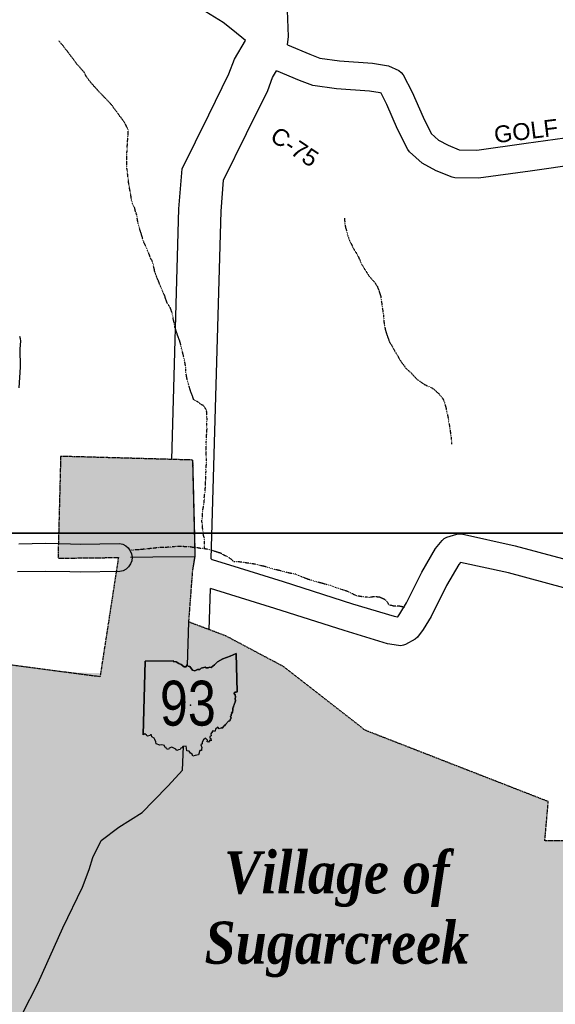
# Model space of a CAD drawing. Header units: feet. Extents: x -1605449 to -1594075, y -1717250 to -1708479.
# Tile 16 of 97: x -1603258 to -1602940, y -1713197 to -1712613. Entities that reach past the tile are written whole.
import ezdxf
from ezdxf.enums import TextEntityAlignment as Align

# ---------------------------------------------------------------- set-up
doc = ezdxf.new("R2010")
doc.units = ezdxf.units.FT
doc.header["$MEASUREMENT"] = 0
doc.linetypes.add('DASHED', pattern=[0.75, 0.5, -0.25])
doc.linetypes.add('stream', pattern=[1.4, 0.7, -0.1, 0.1, -0.1, 0.1, -0.1, 0.1, -0.1])
for name, color, linetype in [('61', 7, 'Continuous'), ('62', 7, 'Continuous'), ('COUNTY-RD', 7, 'Continuous'), ('CR-TEXT', 7, 'Continuous'), ('INCORPORATED', 4, 'Continuous'), ('MTEXT', 2, 'Continuous'), ('RT-MKR', 7, 'Continuous'), ('STATE_FEDERAL-RT', 2, 'Continuous'), ('STREET-URBAN', 15, 'Continuous'), ('TWP-RD', 6, 'Continuous'), ('WATERWAY', 14, 'stream')]:
    doc.layers.add(name, color=color, linetype=linetype)
doc.layers.add('SH_VPort', color=5, linetype='Continuous', plot=False)
doc.styles.add('ARIAL', font='arial.ttf')
doc.styles.add('Straight Normal (0.14) Font 30', font='calibri.ttf', dxfattribs={"height": 0.14})

msp = doc.modelspace()

# ---------------------------------------------------------------- hatches: boundary and pattern name
at = {"transparency": 33554585}
h = msp.add_hatch(color=254, dxfattribs=at)
h.dxf.hatch_style = 1
h.paths.add_polyline_path([(-1603613.12, -1713541.94), (-1603437.26, -1713545.8), (-1603456.95, -1713592.88), (-1603460.3, -1713600.1), (-1603429.78, -1713612.32), (-1603354.76, -1713643.94), (-1603321.39, -1713657.16), (-1603297.73, -1713665.75), (-1603298.5, -1713709.43), (-1603175.06, -1713705.12), (-1603175.94, -1713755.31), (-1602952.68, -1713759.49), (-1602882.55, -1713761.94), (-1602882.02, -1713731.39), (-1602854.1, -1713742), (-1602850.29, -1713719.81), (-1602844.94, -1713697.89), (-1602842.58, -1713682.26), (-1602843.44, -1713680.8), (-1602847.32, -1713674.76), (-1602827.54, -1713643.41), (-1602806.23, -1713648.7), (-1602782.11, -1713654.72), (-1602753.98, -1713661.73), (-1602741.92, -1713664.76), (-1602739.7, -1713566.52), (-1602471.33, -1713572.48), (-1602472.77, -1713544), (-1602473.41, -1713504.15), (-1602474.99, -1713473.2), (-1602476.39, -1713445.14), (-1602322.07, -1713445.14), (-1602322.07, -1713413.3), (-1602283.49, -1713413.3), (-1602283.32, -1713404.52), (-1602281.71, -1713329.21), (-1602274.97, -1713330.87), (-1602240.79, -1713339.29), (-1602202.34, -1713348.76), (-1602172.43, -1713356.13), (-1602167.17, -1713357.43), (-1602167.17, -1713191.43), (-1602257.33, -1713191.43), (-1602277.6, -1713191.28), (-1602277.57, -1713174.36), (-1602344.43, -1713174.36), (-1602344.43, -1713177.28), (-1602391.69, -1713191.73), (-1602388.8, -1713215.22), (-1602388.8, -1713238.64), (-1602506.89, -1713238.64), (-1602506.89, -1713179.39), (-1602531.06, -1713190.66), (-1602530.67, -1713168.41), (-1602563.35, -1713175.36), (-1602581.27, -1713157.44), (-1602588.19, -1713127.48), (-1602610.2, -1713099.62), (-1602946.34, -1713099.62), (-1602944.3, -1713076.34), (-1603052.91, -1713034.04), (-1603101.11, -1712996.39), (-1603135.26, -1712978.23), (-1603157.47, -1712969.84), (-1603155.13, -1712939.18), (-1603154.9, -1712937.83), (-1603153.76, -1712931.24), (-1603153.63, -1712930.49), (-1603155.05, -1712873.8), (-1603223.44, -1712871.89), (-1603233.49, -1712871.61), (-1603235.07, -1712931.9), (-1603225.01, -1712931.9), (-1603199.24, -1712931.6), (-1603210.14, -1713002.33), (-1603269.43, -1712994.56), (-1603266.48, -1712962.2), (-1603376.99, -1712955.44), (-1603381.08, -1713000.35), (-1603480.55, -1712991.21), (-1603486.21, -1713063.6), (-1603386.57, -1713066.48), (-1603276.48, -1713069.66), (-1603281.95, -1713117.66), (-1603289.26, -1713116.74), (-1603281.76, -1713145.95), (-1603292.42, -1713140.09), (-1603352.04, -1713191.82), (-1603369.17, -1713178.07), (-1603380.3, -1713168.07), (-1603430.07, -1713148.31), (-1603467.1, -1713133.31), (-1603538.45, -1713107.97), (-1603588.44, -1713090.25), (-1603601.39, -1713085.25), (-1603603.71, -1713309.22)])
at = {"transparency": 33554534}
h = msp.add_hatch(color=254, dxfattribs=at)
h.dxf.hatch_style = 1
h.paths.add_polyline_path([(-1603550.78, -1713244.67), (-1603578.6, -1713234.79), (-1603628.58, -1713217.07), (-1603641.53, -1713212.07), (-1603643.86, -1713436.04), (-1603653.27, -1713668.76), (-1603477.41, -1713672.62), (-1603497.1, -1713719.7), (-1603500.44, -1713726.92), (-1603469.93, -1713739.14), (-1603394.91, -1713770.76), (-1603361.54, -1713783.97), (-1603337.88, -1713792.57), (-1603338.64, -1713836.24), (-1603215.21, -1713831.93), (-1603216.09, -1713882.13), (-1602992.83, -1713886.31), (-1602922.7, -1713888.75), (-1602922.16, -1713858.21), (-1602894.24, -1713868.81), (-1602890.44, -1713846.63), (-1602885.09, -1713824.71), (-1602882.73, -1713809.08), (-1602883.59, -1713807.62), (-1602887.47, -1713801.58), (-1602867.69, -1713770.23), (-1602846.37, -1713775.52), (-1602822.26, -1713781.53), (-1602794.12, -1713788.55), (-1602782.06, -1713791.58), (-1602779.84, -1713693.34), (-1602511.48, -1713699.3), (-1602512.92, -1713670.82), (-1602513.56, -1713630.97), (-1602515.14, -1713600.01), (-1602516.54, -1713571.96), (-1602362.22, -1713571.96), (-1602362.22, -1713540.12), (-1602323.63, -1713540.12), (-1602323.46, -1713531.34), (-1602321.86, -1713456.03), (-1602315.12, -1713457.69), (-1602280.94, -1713466.11), (-1602242.49, -1713475.58), (-1602212.58, -1713482.95), (-1602207.31, -1713484.24), (-1602207.31, -1713318.24), (-1602297.48, -1713318.24), (-1602317.74, -1713318.1), (-1602317.72, -1713301.18), (-1602384.58, -1713301.18), (-1602384.58, -1713304.1), (-1602431.84, -1713318.55), (-1602428.95, -1713342.04), (-1602428.95, -1713365.45), (-1602547.04, -1713365.45), (-1602547.04, -1713306.21), (-1602571.2, -1713317.47), (-1602570.82, -1713295.23), (-1602603.5, -1713302.17), (-1602621.42, -1713284.26), (-1602628.33, -1713254.3), (-1602650.35, -1713226.44), (-1602986.49, -1713226.44), (-1602984.45, -1713203.16), (-1603093.06, -1713160.86), (-1603141.26, -1713123.21), (-1603175.4, -1713105.05), (-1603197.62, -1713096.66), (-1603195.28, -1713066), (-1603195.05, -1713064.65), (-1603193.91, -1713058.05), (-1603193.78, -1713057.31), (-1603195.2, -1713000.62), (-1603263.58, -1712998.71), (-1603273.63, -1712998.43), (-1603275.21, -1713058.72), (-1603265.16, -1713058.72), (-1603239.39, -1713058.42), (-1603250.28, -1713129.15), (-1603309.57, -1713121.38), (-1603306.63, -1713089.02), (-1603417.14, -1713082.26), (-1603421.22, -1713127.17), (-1603520.69, -1713118.03), (-1603526.36, -1713190.42), (-1603426.72, -1713193.3), (-1603316.62, -1713196.48), (-1603322.09, -1713244.48), (-1603329.41, -1713243.56), (-1603321.91, -1713272.77), (-1603332.57, -1713266.91), (-1603392.18, -1713318.64), (-1603409.32, -1713304.89), (-1603420.45, -1713294.89), (-1603470.21, -1713275.12), (-1603487.31, -1713268.2)])

# ---------------------------------------------------------------- linework, layer by layer
at = {"layer": '61', "color": 0, "linetype": 'Continuous'}
for p, q in [((-1603183.48, -1713036.18), (-1603184.59, -1713036.84)), ((-1603182.64, -1713036.98), (-1603183.48, -1713036.18)), ((-1603144.04, -1713035.52), (-1603144.41, -1713036.21)), ((-1603144.41, -1713036.21), (-1603144.2, -1713037.44)), ((-1603143.63, -1713035.32), (-1603144.04, -1713035.52)), ((-1603141.88, -1713034.67), (-1603143.7, -1713034.63)), ((-1603143.7, -1713034.63), (-1603143.63, -1713035.32)), ((-1603141.71, -1713033.31), (-1603141.88, -1713034.67)), ((-1603140.27, -1713032.13), (-1603141.71, -1713033.31)), ((-1603139.44, -1713033.11), (-1603140.27, -1713032.13)), ((-1603138.17, -1713032.54), (-1603139.44, -1713033.11)), ((-1603184.59, -1713036.84), (-1603184.59, -1713036.84)), ((-1603182.04, -1713037.45), (-1603182.64, -1713036.98)), ((-1603180.53, -1713037.24), (-1603182.04, -1713037.45)), ((-1603180.14, -1713036.77), (-1603180.53, -1713037.24)), ((-1603179.7, -1713036.74), (-1603180.14, -1713036.77)), ((-1603179.43, -1713037.89), (-1603179.7, -1713036.74)), ((-1603178.08, -1713038.63), (-1603179.43, -1713037.89)), ((-1603177.7, -1713039.6), (-1603178.08, -1713038.63)), ((-1603176.97, -1713041), (-1603177.7, -1713039.6)), ((-1603176.84, -1713042.14), (-1603176.97, -1713041)), ((-1603174.69, -1713042.84), (-1603176.84, -1713042.14)), ((-1603149.48, -1713042.16), (-1603150.39, -1713042.77)), ((-1603149.47, -1713041.15), (-1603149.48, -1713042.16)), ((-1603148.84, -1713039.66), (-1603149.47, -1713041.15)), ((-1603147.61, -1713038.72), (-1603148.84, -1713039.66)), ((-1603146.32, -1713039.89), (-1603147.61, -1713038.72)), ((-1603146.57, -1713040.86), (-1603146.32, -1713039.89)), ((-1603145.81, -1713041.13), (-1603146.57, -1713040.86)), ((-1603145.06, -1713039.98), (-1603145.81, -1713041.13)), ((-1603144.16, -1713040.26), (-1603145.06, -1713039.98)), ((-1603144.2, -1713037.44), (-1603145.05, -1713037.75)), ((-1603145.05, -1713037.75), (-1603144.95, -1713038.46)), ((-1603144.95, -1713038.46), (-1603144.4, -1713038.9)), ((-1603144.4, -1713038.9), (-1603144.16, -1713040.26)), ((-1603173.48, -1713042.66), (-1603174.69, -1713042.84)), ((-1603171.89, -1713043.12), (-1603173.48, -1713042.66)), ((-1603171.73, -1713043.99), (-1603171.89, -1713043.12)), ((-1603170.99, -1713044.24), (-1603171.73, -1713043.99)), ((-1603170.7, -1713045.06), (-1603170.99, -1713044.24)), ((-1603169.47, -1713045.39), (-1603170.7, -1713045.06)), ((-1603169.14, -1713044.65), (-1603169.47, -1713045.39)), ((-1603167.6, -1713044.03), (-1603169.14, -1713044.65)), ((-1603166.86, -1713044.43), (-1603167.6, -1713044.03)), ((-1603165.22, -1713045.2), (-1603166.86, -1713044.43)), ((-1603164.57, -1713045.98), (-1603165.22, -1713045.2)), ((-1603163.57, -1713045.61), (-1603164.57, -1713045.98)), ((-1603162.63, -1713045.54), (-1603163.57, -1713045.61)), ((-1603162.24, -1713044.75), (-1603162.63, -1713045.54)), ((-1603161.55, -1713044.54), (-1603162.24, -1713044.75)), ((-1603161.02, -1713043.76), (-1603161.55, -1713044.54)), ((-1603159.09, -1713043.44), (-1603161.02, -1713043.76)), ((-1603158.93, -1713044.72), (-1603159.09, -1713043.44)), ((-1603158.6, -1713046.3), (-1603158.93, -1713044.72)), ((-1603157.19, -1713046.46), (-1603158.6, -1713046.3)), ((-1603156.55, -1713047.6), (-1603157.19, -1713046.46)), ((-1603155.57, -1713048.2), (-1603156.55, -1713047.6)), ((-1603151.04, -1713046.07), (-1603151.73, -1713048.58)), ((-1603149.9, -1713046.1), (-1603151.04, -1713046.07)), ((-1603150.39, -1713042.77), (-1603149.81, -1713044.19)), ((-1603149.81, -1713044.19), (-1603149.92, -1713045.17)), ((-1603149.92, -1713045.17), (-1603149.9, -1713046.1)), ((-1603155.08, -1713049.35), (-1603155.57, -1713048.2)), ((-1603153.71, -1713049.06), (-1603155.08, -1713049.35)), ((-1603151.73, -1713048.58), (-1603153.71, -1713049.06)), ((-1603151.73, -1713048.58), (-1603151.73, -1713048.58))]:
    msp.add_line(p, q, dxfattribs=at)
at = {"layer": '61', "linetype": 'Continuous'}
for points in [[(-1603136.27, -1713031.51), (-1603135.66, -1713030.71), (-1603133.93, -1713028.6), (-1603133.07, -1713028.36), (-1603132.76, -1713027.2), (-1603132.38, -1713026.9), (-1603132.85, -1713025.95), (-1603132.37, -1713025.48), (-1603132.46, -1713024.73), (-1603132.03, -1713024.3), (-1603132.18, -1713023.74), (-1603131.51, -1713023.56), (-1603131.58, -1713022.88), (-1603131.37, -1713022.09), (-1603131.45, -1713020.67), (-1603131.03, -1713020.3), (-1603131.07, -1713019.82), (-1603130.64, -1713018.97), (-1603130.46, -1713018.16), (-1603129.95, -1713017.31), (-1603129.76, -1713016.45), (-1603130.04, -1713015.43), (-1603129.76, -1713014.2), (-1603130.08, -1713013.07), (-1603130.75, -1713012.01), (-1603130.21, -1713011.38), (-1603129.39, -1713011.52), (-1603128.87, -1713011.21), (-1603129.38, -1712988.51), (-1603132.92, -1712990.01), (-1603137.4, -1712991.69), (-1603140.39, -1712993.46), (-1603142.34, -1712995.33), (-1603144.23, -1712996.92), (-1603145.31, -1712996.68), (-1603145.93, -1712996.95), (-1603147.16, -1712997.02), (-1603147.81, -1712996.66), (-1603150.14, -1712997.27), (-1603151.03, -1712997.98), (-1603152.25, -1712998.09), (-1603153.89, -1712998.81), (-1603155.25, -1712998.36), (-1603156.91, -1712996.27), (-1603157.86, -1712996.11), (-1603158.67, -1712995.23), (-1603159.12, -1712996.37), (-1603160.17, -1712996.38), (-1603161.93, -1712994.99), (-1603163.37, -1712994.4), (-1603165.07, -1712993.47), (-1603166.67, -1712993.36), (-1603166.4, -1712992.83), (-1603183.37, -1712993.12), (-1603183.37, -1712993.12), (-1603166.4, -1712992.83), (-1603166.67, -1712993.36), (-1603165.07, -1712993.47), (-1603163.37, -1712994.4), (-1603161.93, -1712994.99), (-1603160.17, -1712996.38), (-1603159.12, -1712996.37), (-1603158.67, -1712995.23), (-1603157.86, -1712996.11), (-1603156.91, -1712996.27), (-1603155.25, -1712998.36), (-1603153.89, -1712998.81), (-1603152.25, -1712998.09), (-1603151.03, -1712997.98), (-1603150.14, -1712997.27), (-1603147.81, -1712996.66), (-1603147.16, -1712997.02), (-1603145.93, -1712996.95), (-1603145.31, -1712996.68), (-1603144.23, -1712996.92), (-1603142.34, -1712995.33), (-1603140.39, -1712993.46), (-1603137.4, -1712991.69), (-1603132.92, -1712990.01), (-1603129.38, -1712988.51), (-1603128.87, -1713011.21), (-1603129.39, -1713011.52), (-1603130.21, -1713011.38), (-1603130.75, -1713012.01), (-1603130.08, -1713013.07), (-1603129.76, -1713014.2), (-1603130.04, -1713015.43), (-1603129.76, -1713016.45), (-1603129.95, -1713017.31), (-1603130.46, -1713018.16), (-1603130.64, -1713018.97), (-1603131.07, -1713019.82), (-1603131.03, -1713020.3), (-1603131.45, -1713020.67), (-1603131.37, -1713022.09), (-1603131.58, -1713022.88), (-1603131.51, -1713023.56), (-1603132.18, -1713023.74), (-1603132.03, -1713024.3), (-1603132.46, -1713024.73), (-1603132.37, -1713025.48), (-1603132.85, -1713025.95), (-1603132.38, -1713026.9), (-1603132.76, -1713027.2), (-1603133.07, -1713028.36), (-1603133.93, -1713028.6), (-1603135.66, -1713030.71), (-1603136.27, -1713031.51), (-1603136.95, -1713031.71), (-1603137.33, -1713032.54), (-1603138.17, -1713032.54), (-1603137.33, -1713032.54), (-1603136.95, -1713031.71)], [(-1603184.59, -1713036.84), (-1603183.37, -1712993.12)]]:
    msp.add_lwpolyline(points, close=True, dxfattribs=at)
at = {"layer": '61', "color": 0}
msp.add_point((-1603156.49, -1713019.25), dxfattribs=at)
at = {"layer": '62', "color": 0, "linetype": 'Continuous'}
for p, q in [((-1603183.48, -1713036.18), (-1603184.59, -1713036.84)), ((-1603182.64, -1713036.98), (-1603183.48, -1713036.18)), ((-1603144.04, -1713035.52), (-1603144.41, -1713036.21)), ((-1603144.41, -1713036.21), (-1603144.2, -1713037.44)), ((-1603143.63, -1713035.32), (-1603144.04, -1713035.52)), ((-1603141.88, -1713034.67), (-1603143.7, -1713034.63)), ((-1603143.7, -1713034.63), (-1603143.63, -1713035.32)), ((-1603141.71, -1713033.31), (-1603141.88, -1713034.67)), ((-1603140.27, -1713032.13), (-1603141.71, -1713033.31)), ((-1603139.44, -1713033.11), (-1603140.27, -1713032.13)), ((-1603138.17, -1713032.54), (-1603139.44, -1713033.11)), ((-1603182.04, -1713037.45), (-1603182.64, -1713036.98)), ((-1603180.53, -1713037.24), (-1603182.04, -1713037.45)), ((-1603180.14, -1713036.77), (-1603180.53, -1713037.24)), ((-1603179.7, -1713036.74), (-1603180.14, -1713036.77)), ((-1603179.43, -1713037.89), (-1603179.7, -1713036.74)), ((-1603178.08, -1713038.63), (-1603179.43, -1713037.89)), ((-1603177.7, -1713039.6), (-1603178.08, -1713038.63)), ((-1603176.97, -1713041), (-1603177.7, -1713039.6)), ((-1603176.84, -1713042.14), (-1603176.97, -1713041)), ((-1603174.69, -1713042.84), (-1603176.84, -1713042.14)), ((-1603149.48, -1713042.16), (-1603150.39, -1713042.77)), ((-1603149.47, -1713041.15), (-1603149.48, -1713042.16)), ((-1603148.84, -1713039.66), (-1603149.47, -1713041.15)), ((-1603147.61, -1713038.72), (-1603148.84, -1713039.66)), ((-1603146.32, -1713039.89), (-1603147.61, -1713038.72)), ((-1603146.57, -1713040.86), (-1603146.32, -1713039.89)), ((-1603145.81, -1713041.13), (-1603146.57, -1713040.86)), ((-1603145.06, -1713039.98), (-1603145.81, -1713041.13)), ((-1603144.16, -1713040.26), (-1603145.06, -1713039.98)), ((-1603144.2, -1713037.44), (-1603145.05, -1713037.75)), ((-1603145.05, -1713037.75), (-1603144.95, -1713038.46)), ((-1603144.95, -1713038.46), (-1603144.4, -1713038.9)), ((-1603144.4, -1713038.9), (-1603144.16, -1713040.26)), ((-1603173.48, -1713042.66), (-1603174.69, -1713042.84)), ((-1603171.89, -1713043.12), (-1603173.48, -1713042.66)), ((-1603171.73, -1713043.99), (-1603171.89, -1713043.12)), ((-1603170.99, -1713044.24), (-1603171.73, -1713043.99)), ((-1603170.7, -1713045.06), (-1603170.99, -1713044.24)), ((-1603169.47, -1713045.39), (-1603170.7, -1713045.06)), ((-1603169.14, -1713044.65), (-1603169.47, -1713045.39)), ((-1603167.6, -1713044.03), (-1603169.14, -1713044.65)), ((-1603166.86, -1713044.43), (-1603167.6, -1713044.03)), ((-1603165.22, -1713045.2), (-1603166.86, -1713044.43)), ((-1603164.57, -1713045.98), (-1603165.22, -1713045.2)), ((-1603163.57, -1713045.61), (-1603164.57, -1713045.98)), ((-1603162.63, -1713045.54), (-1603163.57, -1713045.61)), ((-1603162.24, -1713044.75), (-1603162.63, -1713045.54)), ((-1603161.55, -1713044.54), (-1603162.24, -1713044.75)), ((-1603161.02, -1713043.76), (-1603161.55, -1713044.54)), ((-1603159.09, -1713043.44), (-1603161.02, -1713043.76)), ((-1603158.93, -1713044.72), (-1603159.09, -1713043.44)), ((-1603158.6, -1713046.3), (-1603158.93, -1713044.72)), ((-1603157.19, -1713046.46), (-1603158.6, -1713046.3)), ((-1603156.55, -1713047.6), (-1603157.19, -1713046.46)), ((-1603155.57, -1713048.2), (-1603156.55, -1713047.6)), ((-1603151.04, -1713046.07), (-1603151.73, -1713048.58)), ((-1603149.9, -1713046.1), (-1603151.04, -1713046.07)), ((-1603150.39, -1713042.77), (-1603149.81, -1713044.19)), ((-1603149.81, -1713044.19), (-1603149.92, -1713045.17)), ((-1603149.92, -1713045.17), (-1603149.9, -1713046.1)), ((-1603155.08, -1713049.35), (-1603155.57, -1713048.2)), ((-1603153.71, -1713049.06), (-1603155.08, -1713049.35)), ((-1603151.73, -1713048.58), (-1603153.71, -1713049.06))]:
    msp.add_line(p, q, dxfattribs=at)
at = {"layer": 'COUNTY-RD'}
for points in [[(-1603123.83, -1712625.08), (-1603131.34, -1712618.86), (-1603137.09, -1712614.28), (-1603147.47, -1712607.97)], [(-1603098.93, -1712627.63), (-1603085.64, -1712633.21), (-1603079.74, -1712635.45), (-1603068.08, -1712637.16), (-1603048.45, -1712638.49), (-1603039.05, -1712640), (-1603032.97, -1712642.86), (-1603031.51, -1712643.98), (-1603030.33, -1712645.4), (-1603025.04, -1712655.75), (-1603018.55, -1712670.58), (-1603013.74, -1712680.13), (-1603009.42, -1712684.03), (-1603003.64, -1712687.13), (-1602997.09, -1712689.81), (-1602986.76, -1712689.99), (-1602957.37, -1712685.97), (-1602928.76, -1712681.88), (-1602917.47, -1712680.04), (-1602909.64, -1712679.77), (-1602908.41, -1712679.92), (-1602901.19, -1712681.85), (-1602900.07, -1712682.33), (-1602892.01, -1712687.32)], [(-1602926.25, -1712698.36), (-1602955.06, -1712702.47), (-1602985.77, -1712706.68), (-1602999.73, -1712706.43), (-1603001.24, -1712706.12), (-1603010.75, -1712702.23), (-1603019.07, -1712697.76), (-1603026.64, -1712690.95), (-1603027.57, -1712689.72), (-1603033.64, -1712677.68), (-1603040.11, -1712662.9), (-1603043.46, -1712656.35), (-1603044.01, -1712656.09), (-1603050.34, -1712655.07), (-1603069.85, -1712653.75), (-1603083.96, -1712651.68), (-1603091.82, -1712648.69), (-1603105.43, -1712642.98)]]:
    msp.add_lwpolyline(points, dxfattribs=at)
at = {"layer": 'INCORPORATED', "linetype": 'DASHED', "flags": 128}
msp.add_lwpolyline([(-1603510.63, -1713117.85), (-1603538.45, -1713107.97), (-1603588.44, -1713090.25), (-1603601.39, -1713085.25), (-1603603.71, -1713309.22), (-1603603.71, -1713309.22), (-1603613.12, -1713541.94), (-1603437.26, -1713545.8), (-1603456.95, -1713592.88), (-1603460.3, -1713600.1), (-1603460.3, -1713600.1), (-1603429.78, -1713612.32), (-1603354.76, -1713643.94), (-1603321.39, -1713657.16), (-1603297.73, -1713665.75), (-1603297.73, -1713665.75), (-1603298.5, -1713709.43), (-1603175.06, -1713705.12), (-1603175.06, -1713705.12), (-1603175.94, -1713755.31), (-1603175.94, -1713755.31), (-1602952.68, -1713759.49), (-1602882.55, -1713761.94), (-1602882.02, -1713731.39), (-1602854.1, -1713742), (-1602854.1, -1713742), (-1602850.29, -1713719.81), (-1602844.94, -1713697.89), (-1602842.58, -1713682.26), (-1602843.44, -1713680.8), (-1602847.32, -1713674.76), (-1602847.32, -1713674.76), (-1602827.54, -1713643.41), (-1602827.54, -1713643.41), (-1602806.23, -1713648.7), (-1602782.11, -1713654.72), (-1602753.98, -1713661.73), (-1602741.92, -1713664.76), (-1602741.92, -1713664.76), (-1602739.7, -1713566.52), (-1602739.7, -1713566.52), (-1602471.33, -1713572.48), (-1602471.33, -1713572.48), (-1602472.77, -1713544), (-1602473.41, -1713504.15), (-1602474.99, -1713473.2), (-1602476.39, -1713445.14), (-1602476.39, -1713445.14), (-1602322.07, -1713445.14), (-1602322.07, -1713413.3), (-1602283.49, -1713413.3), (-1602283.49, -1713413.3), (-1602283.32, -1713404.52), (-1602281.71, -1713329.21), (-1602281.71, -1713329.21), (-1602274.97, -1713330.87), (-1602240.79, -1713339.29), (-1602202.34, -1713348.76), (-1602172.43, -1713356.13), (-1602167.17, -1713357.43), (-1602167.17, -1713357.43), (-1602167.17, -1713191.43), (-1602257.33, -1713191.43), (-1602257.33, -1713191.43), (-1602277.6, -1713191.28), (-1602277.6, -1713191.28), (-1602277.57, -1713174.36), (-1602277.57, -1713174.36), (-1602344.43, -1713174.36), (-1602344.43, -1713177.28), (-1602391.69, -1713191.73), (-1602388.8, -1713215.22), (-1602388.8, -1713238.64), (-1602506.89, -1713238.64), (-1602506.89, -1713238.64), (-1602506.89, -1713179.39), (-1602531.06, -1713190.66), (-1602530.67, -1713168.41), (-1602563.35, -1713175.36), (-1602581.27, -1713157.44), (-1602588.19, -1713127.48), (-1602588.19, -1713127.48), (-1602610.2, -1713099.62), (-1602610.2, -1713099.62), (-1602946.34, -1713099.62), (-1602946.34, -1713099.62), (-1602944.3, -1713076.34), (-1603052.91, -1713034.04), (-1603101.11, -1712996.39), (-1603101.11, -1712996.39), (-1603135.26, -1712978.23), (-1603157.47, -1712969.84), (-1603157.47, -1712969.84), (-1603155.13, -1712939.18), (-1603154.9, -1712937.83), (-1603153.76, -1712931.24), (-1603153.63, -1712930.49), (-1603155.05, -1712873.8), (-1603155.05, -1712873.8), (-1603223.44, -1712871.89), (-1603223.44, -1712871.89), (-1603233.49, -1712871.61), (-1603233.49, -1712871.61), (-1603235.07, -1712931.9), (-1603225.01, -1712931.9), (-1603225.01, -1712931.9), (-1603199.24, -1712931.6), (-1603210.14, -1713002.33), (-1603210.14, -1713002.33), (-1603269.43, -1712994.56), (-1603266.48, -1712962.2), (-1603266.48, -1712962.2), (-1603376.99, -1712955.44), (-1603381.08, -1713000.35), (-1603480.55, -1712991.21), (-1603480.55, -1712991.21), (-1603486.21, -1713063.6), (-1603386.57, -1713066.48), (-1603276.48, -1713069.66), (-1603276.48, -1713069.66), (-1603281.95, -1713117.66), (-1603289.26, -1713116.74), (-1603281.76, -1713145.95), (-1603281.76, -1713145.95), (-1603292.42, -1713140.09), (-1603292.42, -1713140.09), (-1603352.04, -1713191.82), (-1603352.04, -1713191.82), (-1603369.17, -1713178.07), (-1603380.3, -1713168.07), (-1603430.07, -1713148.31), (-1603447.16, -1713141.38), (-1603459.82, -1713136.69)], dxfattribs=at)
at = {"layer": 'SH_VPort', "color": 30, "const_width": 1}
msp.add_lwpolyline([(-1603677.08, -1712917.16), (-1602657.08, -1712917.16), (-1602657.08, -1713937.16), (-1603677.08, -1713937.16)], close=True, dxfattribs=at)
at = {"layer": 'STATE_FEDERAL-RT', "flags": 128}
for points in [[(-1603098.93, -1712627.63), (-1603098.42, -1712622.59), (-1603098.88, -1712607.22), (-1603097.65, -1712594.93), (-1603097.3, -1712585.73), (-1603096.99, -1712579.18), (-1603084.38, -1712561.92), (-1603052.79, -1712518.96), (-1603026.68, -1712467.31), (-1603004.03, -1712422.75), (-1602980.45, -1712355.1), (-1602969.82, -1712318.72), (-1602964.43, -1712304.93), (-1602931.14, -1712246.17), (-1602919.22, -1712226.8), (-1602896.67, -1712184.8), (-1602882.03, -1712162.47), (-1602874.7, -1712153.43), (-1602845.68, -1712131.21), (-1602824.69, -1712114.88), (-1602793.46, -1712091.89), (-1602793.29, -1712090.44)], [(-1603167.55, -1712873.45), (-1603163.36, -1712724.91), (-1603161.52, -1712701.1), (-1603145.62, -1712669.13), (-1603133.67, -1712644.8), (-1603130.45, -1712636.05), (-1603123.83, -1712625.08)], [(-1603144.2, -1712932.48), (-1603138.38, -1712726.22), (-1603136.97, -1712707.88), (-1603123.2, -1712680.2), (-1603110.65, -1712654.65), (-1603107.82, -1712646.93), (-1603105.43, -1712642.98)], [(-1603155.13, -1712939.18), (-1603153.63, -1712930.49), (-1603155.06, -1712874.12), (-1603155.05, -1712873.8)], [(-1603145.38, -1712974.41), (-1603144.69, -1712949.9)], [(-1603158.21, -1712995.73), (-1603157.47, -1712969.84)], [(-1603288.38, -1713255.39), (-1603266.3, -1713219.83), (-1603256.59, -1713202.79), (-1603246.74, -1713183.74), (-1603232.28, -1713151.25), (-1603220.52, -1713127.16), (-1603216.54, -1713116.56), (-1603214.49, -1713109.51), (-1603209.49, -1713099.4), (-1603198.94, -1713091.53), (-1603185.07, -1713082.76), (-1603178.51, -1713075.97), (-1603169.81, -1713066.96), (-1603161.29, -1713057.79), (-1603160.56, -1713043.68)]]:
    msp.add_lwpolyline(points, dxfattribs=at)
at = {"layer": 'STREET-URBAN'}
msp.add_lwpolyline([(-1603153.76, -1712931.24), (-1603178.82, -1712931.36), (-1603191.98, -1712931.52)], dxfattribs=at)
at = {"layer": 'TWP-RD'}
for points in [[(-1603257.88, -1712800.29), (-1603257.45, -1712801.74), (-1603257.28, -1712803.24), (-1603257.61, -1712807.85), (-1603257.51, -1712818.66), (-1603258.26, -1712831.07)], [(-1603144.2, -1712932.48), (-1603143.67, -1712932.78), (-1603127.55, -1712937.72), (-1603101.53, -1712945.86), (-1603060.33, -1712959.01), (-1603035.72, -1712966.47), (-1603033.74, -1712966.82), (-1603033.57, -1712966.73), (-1603032.25, -1712964.96), (-1603028.37, -1712958.56), (-1603019.37, -1712940.34), (-1603011.17, -1712926.29), (-1603007.28, -1712921.45), (-1603006, -1712920.39), (-1603004.54, -1712919.6), (-1602998.56, -1712917.77), (-1602997.15, -1712917.59), (-1602995.72, -1712917.65), (-1602964.01, -1712924.59), (-1602918.85, -1712936.78)], [(-1603258.26, -1712923.46), (-1603242.44, -1712923.16), (-1603227.63, -1712923.51), (-1603227.63, -1712923.51), (-1603221.87, -1712923.64), (-1603198.68, -1712923.26), (-1603196.7, -1712923.71), (-1603194.9, -1712924.62), (-1603193.36, -1712925.94), (-1603192.18, -1712927.58), (-1603191.43, -1712929.47), (-1603191.16, -1712931.47), (-1603191.37, -1712933.48), (-1603192.05, -1712935.39), (-1603193.18, -1712937.07), (-1603194.67, -1712938.44), (-1603196.45, -1712939.41), (-1603198.4, -1712939.92), (-1603221.93, -1712940.31), (-1603228.02, -1712940.17)], [(-1602923.33, -1712952.84), (-1602967.97, -1712940.78), (-1602996.43, -1712934.56), (-1602997.4, -1712935.76), (-1603004.68, -1712948.24), (-1603013.74, -1712966.59), (-1603018.43, -1712974.3), (-1603021.84, -1712978.87), (-1603023.19, -1712980.04), (-1603028.91, -1712983.19), (-1603030.25, -1712983.65), (-1603031.65, -1712983.88), (-1603033.07, -1712983.87), (-1603039.61, -1712982.71), (-1603065.28, -1712974.92), (-1603106.55, -1712961.75), (-1603132.48, -1712953.64), (-1603144.69, -1712949.9)], [(-1603228.02, -1712940.17), (-1603228.02, -1712940.17), (-1603242.48, -1712939.83), (-1603259.08, -1712940.15)]]:
    msp.add_lwpolyline(points, dxfattribs=at)
at = {"layer": 'WATERWAY', "ltscale": 0.5, "flags": 128}
for points in [[(-1603148.25, -1712926.44), (-1603148.27, -1712920.09), (-1603148.64, -1712918.94), (-1603149.01, -1712917.61), (-1603149.05, -1712916.27), (-1603149.25, -1712915.11), (-1603149.29, -1712913.61), (-1603149.51, -1712912.11), (-1603149.74, -1712909.78), (-1603149.46, -1712907.93), (-1603149.36, -1712905.92), (-1603149.24, -1712904.08), (-1603148.97, -1712902.24), (-1603148.67, -1712900.89), (-1603148.54, -1712899.72), (-1603148.4, -1712898.71), (-1603148.27, -1712897.37), (-1603148.31, -1712896.2), (-1603148.19, -1712894.7), (-1603147.9, -1712893.18), (-1603147.77, -1712891.68), (-1603147.66, -1712890), (-1603147.46, -1712885.49), (-1603147.34, -1712883.81), (-1603147.38, -1712882.31), (-1603147.27, -1712880.64), (-1603147.32, -1712878.97), (-1603147.19, -1712877.63), (-1603146.92, -1712875.28), (-1603146.97, -1712873.61), (-1603147.2, -1712871.78), (-1603147.25, -1712869.77), (-1603147.3, -1712868.11), (-1603147.18, -1712866.77), (-1603147.21, -1712865.6), (-1603147.25, -1712864.43), (-1603147.12, -1712863.09), (-1603147.01, -1712861.08), (-1603146.91, -1712858.91), (-1603146.81, -1712856.56), (-1603146.68, -1712855.56), (-1603146.72, -1712854.05), (-1603146.75, -1712852.89), (-1603146.79, -1712851.55), (-1603146.67, -1712850.04), (-1603146.72, -1712848.37), (-1603146.76, -1712847.21), (-1603146.78, -1712846.37), (-1603146.8, -1712845.54), (-1603147, -1712844.54), (-1603147.37, -1712843.55), (-1603148.24, -1712842.24), (-1603148.93, -1712841.42), (-1603150.12, -1712840.95), (-1603151.32, -1712839.98), (-1603152.17, -1712839.34), (-1603153.36, -1712838.71), (-1603154.55, -1712838.07), (-1603154.92, -1712836.91), (-1603156.01, -1712833.94), (-1603156.55, -1712832.62), (-1603157.85, -1712828.14), (-1603158.41, -1712826.15), (-1603158.8, -1712824.33), (-1603159.01, -1712823), (-1603159.21, -1712821.83), (-1603159.24, -1712820.83), (-1603159.26, -1712820), (-1603159.29, -1712818.99), (-1603159.5, -1712817.66), (-1603159.71, -1712816.33), (-1603159.9, -1712815.34), (-1603160.1, -1712814.34), (-1603160.48, -1712813.01), (-1603160.68, -1712811.85), (-1603161.05, -1712810.36), (-1603161.44, -1712808.7), (-1603161.99, -1712807.04), (-1603162.39, -1712804.71), (-1603162.95, -1712802.89), (-1603163.48, -1712801.74), (-1603163.85, -1712800.58), (-1603164.22, -1712799.59), (-1603164.58, -1712798.43), (-1603164.95, -1712797.44), (-1603165.32, -1712796.11), (-1603165.69, -1712795.12), (-1603165.89, -1712793.95), (-1603166.09, -1712792.79), (-1603166.29, -1712791.79), (-1603166.67, -1712790.3), (-1603166.69, -1712789.47), (-1603167.07, -1712787.97), (-1603167.45, -1712786.48), (-1603168, -1712784.83), (-1603168.54, -1712783.34), (-1603169.24, -1712782.35), (-1603169.77, -1712781.53), (-1603170.29, -1712780.71), (-1603170.66, -1712779.72), (-1603171.2, -1712778.23), (-1603171.2, -1712778.23), (-1603171.76, -1712776.41), (-1603172.64, -1712774.77), (-1603173.36, -1712773.12), (-1603174.08, -1712771.3), (-1603174.81, -1712769.32), (-1603175.53, -1712767.5), (-1603176.25, -1712766.01), (-1603177.33, -1712763.21), (-1603177.7, -1712762.05), (-1603177.91, -1712760.72), (-1603178.28, -1712759.39), (-1603178.67, -1712757.56), (-1603179.23, -1712755.57), (-1603179.93, -1712754.59), (-1603180.46, -1712753.6), (-1603180.66, -1712752.61), (-1603181.2, -1712751.29), (-1603181.91, -1712749.64), (-1603182.64, -1712747.82), (-1603183.35, -1712746.17), (-1603184.06, -1712744.85), (-1603184.6, -1712743.53), (-1603184.98, -1712742.04), (-1603185.73, -1712739.39), (-1603186.46, -1712737.24), (-1603187.02, -1712735.25), (-1603187.57, -1712733.59), (-1603187.78, -1712732.26), (-1603187.98, -1712731.1), (-1603188.19, -1712729.77), (-1603188.4, -1712728.27), (-1603188.76, -1712727.28), (-1603189.12, -1712726.45), (-1603189.31, -1712725.62), (-1603189.51, -1712724.46), (-1603190.04, -1712723.64), (-1603190.4, -1712722.81), (-1603190.94, -1712721.49), (-1603191.31, -1712720.17), (-1603191.51, -1712719.34), (-1603191.7, -1712718.51), (-1603191.73, -1712717.5), (-1603191.93, -1712716.34), (-1603192.13, -1712715.18), (-1603192.52, -1712713.18), (-1603192.91, -1712711.36), (-1603193.13, -1712709.69), (-1603193.35, -1712707.86), (-1603193.58, -1712705.7), (-1603193.81, -1712703.7), (-1603194.03, -1712702.03), (-1603194.24, -1712700.37), (-1603194.29, -1712698.7), (-1603194.34, -1712697.2), (-1603194.18, -1712691.34), (-1603194.05, -1712689.84), (-1603194.09, -1712688.5), (-1603193.96, -1712687.33), (-1603193.82, -1712686.32), (-1603193.85, -1712685.49), (-1603193.73, -1712683.81), (-1603193.59, -1712682.97), (-1603193.62, -1712681.97), (-1603193.48, -1712681.13), (-1603193.51, -1712679.96), (-1603193.37, -1712679.12), (-1603193.4, -1712678.12), (-1603193.76, -1712677.13), (-1603194.29, -1712676.31), (-1603194.83, -1712674.99), (-1603195.53, -1712673.84), (-1603196.06, -1712673.02), (-1603196.76, -1712672.04), (-1603197.45, -1712671.05), (-1603198.15, -1712670.24), (-1603198.84, -1712669.26), (-1603199.54, -1712668.27), (-1603200.24, -1712667.29), (-1603201.11, -1712666.15), (-1603202.15, -1712664.84), (-1603203.2, -1712663.2), (-1603205.1, -1712661.25), (-1603206.48, -1712659.78), (-1603207.86, -1712658.32), (-1603209.24, -1712656.86), (-1603210.62, -1712655.56), (-1603212, -1712653.93), (-1603213.38, -1712652.46), (-1603214.77, -1712650.83), (-1603215.98, -1712649.53), (-1603217.02, -1712648.06), (-1603218.24, -1712646.42), (-1603219.49, -1712643.95), (-1603221.22, -1712642), (-1603222.43, -1712640.53), (-1603223.63, -1712639.39), (-1603224.51, -1712638.08), (-1603228.33, -1712633.01), (-1603229.55, -1712631.38), (-1603230.6, -1712630.07), (-1603230.6, -1712630.07), (-1603231.47, -1712628.92), (-1603232.33, -1712627.78), (-1603233.37, -1712626.64), (-1603234.41, -1712625.5), (-1603234.58, -1712625.5)], [(-1603065.15, -1712730.34), (-1603065.11, -1712731.59), (-1603064.87, -1712734.08), (-1603064.48, -1712736.25), (-1603063.93, -1712737.9), (-1603063.54, -1712739.56), (-1603063.17, -1712740.89), (-1603062.81, -1712741.71), (-1603062.62, -1712742.54), (-1603061.9, -1712744.02), (-1603061.36, -1712745.35), (-1603060.66, -1712746.66), (-1603059.77, -1712748.47), (-1603058.54, -1712750.44), (-1603057.3, -1712752.58), (-1603056.06, -1712755.22), (-1603054.8, -1712758.02), (-1603053.4, -1712760.32), (-1603052, -1712762.45), (-1603050.94, -1712764.26), (-1603047.65, -1712768.01), (-1603046.96, -1712768.82), (-1603046.42, -1712769.98), (-1603045.73, -1712770.79), (-1603045.37, -1712771.79), (-1603044.83, -1712772.94), (-1603044.46, -1712774.27), (-1603044.09, -1712775.43), (-1603043.72, -1712776.58), (-1603043.51, -1712778.08), (-1603043.1, -1712780.74), (-1603042.67, -1712783.91), (-1603042.25, -1712786.57), (-1603042.03, -1712788.4), (-1603041.82, -1712789.9), (-1603041.76, -1712792.07), (-1603041.35, -1712794.39), (-1603040.96, -1712796.55), (-1603040.4, -1712798.38), (-1603039.85, -1712800.03), (-1603039.3, -1712801.52), (-1603038.57, -1712803.67), (-1603037.35, -1712805.47), (-1603036.46, -1712807.12), (-1603035.4, -1712809.09), (-1603034.17, -1712811.06), (-1603033.29, -1712812.54), (-1603032.23, -1712814.52), (-1603031.01, -1712816.32), (-1603029.79, -1712817.79), (-1603028.92, -1712819.1), (-1603027.88, -1712820.24), (-1603026.86, -1712821.04), (-1603025.65, -1712822.18), (-1603024.44, -1712823.48), (-1603023.23, -1712824.78), (-1603021.69, -1712826.24), (-1603020.32, -1712827.21), (-1603018.96, -1712828.17), (-1603017.42, -1712829.13), (-1603015.89, -1712829.92), (-1603014.71, -1712830.39), (-1603013.87, -1712830.7), (-1603012.84, -1712831.34), (-1603011.99, -1712831.81), (-1603010.44, -1712833.44), (-1603009.41, -1712834.25), (-1603008.72, -1712835.06), (-1603007.34, -1712836.69), (-1603006.63, -1712837.84), (-1603005.91, -1712839.66), (-1603005.54, -1712840.99), (-1603005.17, -1712842.14), (-1603004.78, -1712843.8), (-1603004.39, -1712845.8), (-1603003.82, -1712848.12), (-1603003.41, -1712850.78), (-1603002.81, -1712853.94), (-1603002.38, -1712857.27), (-1603001.96, -1712860.1), (-1603001.71, -1712862.76), (-1603001.67, -1712864.38)], [(-1603029.51, -1712961.21), (-1603030.89, -1712960.84), (-1603032.24, -1712960.54), (-1603033.24, -1712960.4), (-1603034.75, -1712960.45), (-1603035.92, -1712960.48), (-1603037.43, -1712960.02), (-1603038.61, -1712959.89), (-1603039.31, -1712958.74), (-1603039.84, -1712957.92), (-1603040.87, -1712956.78), (-1603041.72, -1712956.3), (-1603043.42, -1712955.52), (-1603044.26, -1712955.21), (-1603045.44, -1712955.07), (-1603046.28, -1712954.93), (-1603047.11, -1712954.95), (-1603048.45, -1712954.99), (-1603049.78, -1712955.2), (-1603050.78, -1712955.23), (-1603052.62, -1712955.11), (-1603054.8, -1712954.84), (-1603056.65, -1712954.56), (-1603057.66, -1712954.42), (-1603058.5, -1712954.11), (-1603059.52, -1712953.64), (-1603060.37, -1712953.16), (-1603061.56, -1712952.53), (-1603063.42, -1712951.75), (-1603065.62, -1712950.97), (-1603067.47, -1712950.36), (-1603069.84, -1712949.59), (-1603071.86, -1712948.81), (-1603074.06, -1712948.04), (-1603076.08, -1712947.6), (-1603078.1, -1712946.99), (-1603080.46, -1712946.39), (-1603086.7, -1712944.56), (-1603088.73, -1712943.78), (-1603091.1, -1712942.85), (-1603093.98, -1712941.59), (-1603098.51, -1712940.72), (-1603101.72, -1712939.81), (-1603104.75, -1712939.06), (-1603106.93, -1712938.62), (-1603108.79, -1712938.01), (-1603111.15, -1712937.24), (-1603113.17, -1712936.8), (-1603114.52, -1712936.5), (-1603115.7, -1712936.2), (-1603117.21, -1712935.75), (-1603118.89, -1712935.46), (-1603120.91, -1712935.18), (-1603121.75, -1712935.04), (-1603123.09, -1712934.91), (-1603124.44, -1712934.62), (-1603126.45, -1712934.34), (-1603128.63, -1712934.07), (-1603129.8, -1712934.1), (-1603130.63, -1712934.12), (-1603132, -1712933), (-1603134.06, -1712931.38), (-1603136.6, -1712930.29), (-1603138.3, -1712929.17), (-1603141.34, -1712928.25), (-1603143.53, -1712927.48), (-1603145.73, -1712926.87), (-1603148.25, -1712926.44), (-1603150.76, -1712926.18), (-1603152.27, -1712925.89), (-1603153.27, -1712925.92), (-1603154.28, -1712925.78), (-1603156.64, -1712925.35), (-1603159.15, -1712925.25), (-1603160.99, -1712925.14), (-1603162.66, -1712925.02), (-1603164, -1712925.06), (-1603164.83, -1712925.08), (-1603166.67, -1712925.3), (-1603166.67, -1712925.3), (-1603169.33, -1712925.54), (-1603171.34, -1712925.6), (-1603173.51, -1712925.66), (-1603175.18, -1712925.71), (-1603176.68, -1712925.92), (-1603178.34, -1712926.14), (-1603180.84, -1712926.38), (-1603183.17, -1712926.61), (-1603185.51, -1712926.84), (-1603187.67, -1712927.07), (-1603189.34, -1712927.12), (-1603191.49, -1712927.18)]]:
    msp.add_lwpolyline(points, dxfattribs=at)

# ---------------------------------------------------------------- texts
at = {"layer": 'CR-TEXT', "style": 'ARIAL'}
for s, rotation, p in [('GOLF', 7, (-1602975.45, -1712688.94)), ('C-75', 326, (-1603111.73, -1712686.22))]:
    msp.add_text(s, height=10, rotation=rotation, dxfattribs=at).set_placement(p, align=Align.BOTTOM_LEFT)
at = {"layer": 'MTEXT', "insert": (-1603069.74, -1713105.8), "char_height": 25, "width": 278.0409, "attachment_point": 2, "style": 'Straight Normal (0.14) Font 30'}
msp.add_mtext('{\\fGaramond|b1|i1|c0|p18;Village of\\PSugarcreek}', dxfattribs=at)
at = {"layer": 'RT-MKR', "style": 'ARIAL', "width": 0.8}
msp.add_text('93', height=26.64, dxfattribs=at).set_placement((-1603158.03, -1713017.97), align=Align.MIDDLE_CENTER)

doc.saveas('drawing.dxf')
